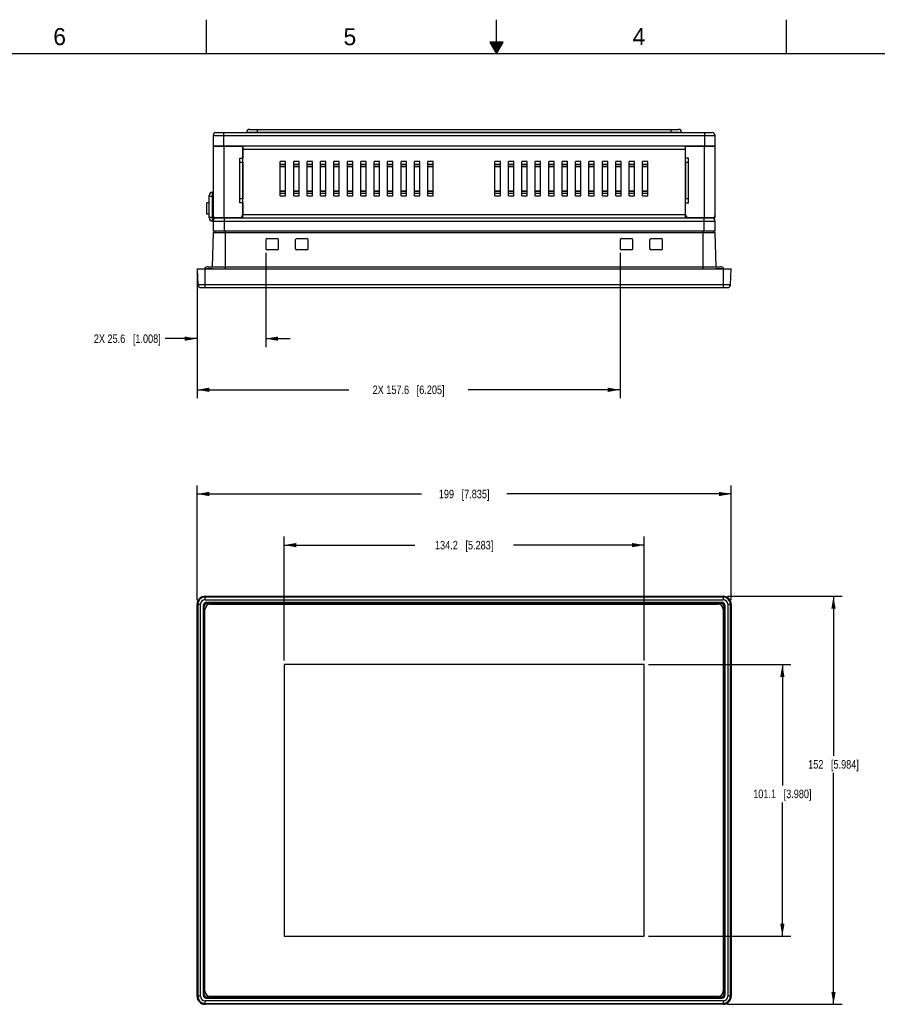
# Model space of a CAD drawing. Header units: inches. Extents: x 0 to 34, y 0 to 22.
# Tile 3 of 12: x 10 to 22.6, y 7.6 to 22. Entities that reach past the tile are written whole.
import ezdxf

# ---------------------------------------------------------------- set-up
doc = ezdxf.new("R2010")
doc.units = ezdxf.units.IN
doc.header["$LTSCALE"] = 1.87
doc.header["$MEASUREMENT"] = 0
doc.layers.get('0').update_dxf_attribs({"linetype": 'CONTINUOUS'})
for name, color, linetype in [('_18376', 7, 'CONTINUOUS'), ('_185732', 7, 'CONTINUOUS'), ('_217128', 7, 'CONTINUOUS'), ('_371800', 7, 'CONTINUOUS'), ('_443115', 7, 'CONTINUOUS'), ('_489450', 7, 'CONTINUOUS'), ('_521485', 7, 'CONTINUOUS'), ('_576595', 7, 'CONTINUOUS'), ('DIMENSIONS', 7, 'CONTINUOUS')]:
    doc.layers.add(name, color=color, linetype=linetype)
doc.styles.get("Standard").update_dxf_attribs({"font": 'txt', "width": 0.8})
doc.styles.add('TEXTSTYLE_2', font='txt')
doc.dimstyles.new('DIMSTYLE_2', dxfattribs={"dimtxt": 0.125, "dimasz": 0.18, "dimexe": 0.125, "dimexo": 0.0625, "dimgap": 0.0625, "dimtad": 0, "dimtih": 1, "dimtoh": 1, "dimdsep": 46, "dimtxsty": 'STANDARD', "dimblk": '_FILLED', "dimblk1": '_FILLED', "dimblk2": '_FILLED', "dimcen": 0.09, "dimadec": 0, "dimazin": 0, "dimtp": 0.02, "dimtm": 0.02, "dimtfac": 1, "dimtofl": 0, "dimtmove": 0, "dimatfit": 3, "dimldrblk": '_FILLED', "dimfxl": 1, "dimtolj": 1, "dimarcsym": 0})

# ---------------------------------------------------------------- blocks, each defined once
blk = doc.blocks.new('_FILLED')
at = {"color": 0, "linetype": 'ByBlock'}
blk.add_solid([(0, 0), (-1, 0.1736), (-1, -0.1736)], dxfattribs=at)
blk = doc.blocks.new('*D18')
at = {"layer": 'DIMENSIONS', "color": 2, "linetype": 'Continuous', "transparency": 16777216}
for p, q in [((13.617, 18.58), (13.617, 17.197)), ((12.609, 18.285), (12.609, 17.197)), ((12.609, 17.322), (12.14, 17.322)), ((13.617, 17.322), (13.977, 17.322))]:
    blk.add_line(p, q, dxfattribs=at)
at = {"layer": 'DIMENSIONS', "color": 2, "linetype": 'Continuous', "transparency": 16777216, "xscale": 0.18, "yscale": 0.18, "zscale": 0.18}
blk.add_blockref('_FILLED', (12.609, 17.322), dxfattribs=at)
at = {"layer": 'DIMENSIONS', "color": 2, "linetype": 'Continuous', "transparency": 16777216, "xscale": 0.18, "yscale": 0.18, "zscale": 0.18, "rotation": 180}
blk.add_blockref('_FILLED', (13.617, 17.322), dxfattribs=at)
at = {"layer": 'DIMENSIONS', "color": 2, "linetype": 'Continuous', "transparency": 16777216, "insert": (12.077, 17.384), "char_height": 0.125, "width": 1.525, "attachment_point": 3, "line_spacing_factor": 0.9}
blk.add_mtext('2X 25.6{\\Ftxt.shx;\\W1.000000;\\H0.125000; }[1.008]', dxfattribs=at)
blk = doc.blocks.new('*D19')
at = {"layer": 'DIMENSIONS', "color": 2, "linetype": 'Continuous', "transparency": 16777216}
for p, q in [((18.814, 18.58), (18.814, 16.447)), ((12.609, 18.285), (12.609, 16.447)), ((12.609, 16.572), (14.837, 16.572)), ((18.814, 16.572), (16.587, 16.572))]:
    blk.add_line(p, q, dxfattribs=at)
at = {"layer": 'DIMENSIONS', "color": 2, "linetype": 'Continuous', "transparency": 16777216, "xscale": 0.18, "yscale": 0.18, "zscale": 0.18, "rotation": 180}
blk.add_blockref('_FILLED', (12.609, 16.572), dxfattribs=at)
at = {"layer": 'DIMENSIONS', "color": 2, "linetype": 'Continuous', "transparency": 16777216, "xscale": 0.18, "yscale": 0.18, "zscale": 0.18}
blk.add_blockref('_FILLED', (18.814, 16.572), dxfattribs=at)
at = {"layer": 'DIMENSIONS', "color": 2, "linetype": 'Continuous', "transparency": 16777216, "insert": (15.712, 16.634), "char_height": 0.125, "width": 1.625, "attachment_point": 2, "line_spacing_factor": 0.9}
blk.add_mtext('2X 157.6{\\Ftxt.shx;\\W1.000000;\\H0.125000; }[6.205]', dxfattribs=at)
blk = doc.blocks.new('*D22')
at = {"layer": 'DIMENSIONS', "color": 2, "linetype": 'Continuous', "transparency": 16777216}
for p, q in [((20.388, 13.544), (22.069, 13.544)), ((21.944, 13.544), (21.944, 11.204)), ((21.944, 7.559), (21.944, 10.954)), ((20.388, 7.559), (22.069, 7.559))]:
    blk.add_line(p, q, dxfattribs=at)
at = {"layer": 'DIMENSIONS', "color": 2, "linetype": 'Continuous', "transparency": 16777216, "xscale": 0.18, "yscale": 0.18, "zscale": 0.18}
for p, rotation in [((21.944, 13.544), 90), ((21.944, 7.559), 270)]:
    blk.add_blockref('_FILLED', p, dxfattribs=dict(at, rotation=rotation))
at = {"layer": 'DIMENSIONS', "color": 2, "linetype": 'Continuous', "transparency": 16777216, "insert": (21.944, 11.141), "char_height": 0.125, "width": 1.125, "attachment_point": 2, "line_spacing_factor": 0.9}
blk.add_mtext('152{\\Ftxt.shx;\\W1.000000;\\H0.125000; }[5.984]', dxfattribs=at)
blk = doc.blocks.new('*D23')
at = {"layer": 'DIMENSIONS', "color": 2, "linetype": 'Continuous', "transparency": 16777216}
for p, q in [((12.609, 13.488), (12.609, 15.169)), ((20.444, 13.488), (20.444, 15.169)), ((12.609, 15.044), (15.902, 15.044)), ((20.444, 15.044), (17.152, 15.044))]:
    blk.add_line(p, q, dxfattribs=at)
at = {"layer": 'DIMENSIONS', "color": 2, "linetype": 'Continuous', "transparency": 16777216, "xscale": 0.18, "yscale": 0.18, "zscale": 0.18, "rotation": 180}
blk.add_blockref('_FILLED', (12.609, 15.044), dxfattribs=at)
at = {"layer": 'DIMENSIONS', "color": 2, "linetype": 'Continuous', "transparency": 16777216, "xscale": 0.18, "yscale": 0.18, "zscale": 0.18}
blk.add_blockref('_FILLED', (20.444, 15.044), dxfattribs=at)
at = {"layer": 'DIMENSIONS', "color": 2, "linetype": 'Continuous', "transparency": 16777216, "insert": (16.527, 15.106), "char_height": 0.125, "width": 1.125, "attachment_point": 2, "line_spacing_factor": 0.9}
blk.add_mtext('199{\\Ftxt.shx;\\W1.000000;\\H0.125000; }[7.835]', dxfattribs=at)
blk = doc.blocks.new('*D24')
at = {"layer": 'DIMENSIONS', "color": 2, "linetype": 'Continuous', "transparency": 16777216}
for p, q in [((13.885, 12.604), (13.885, 14.419)), ((19.168, 12.604), (19.168, 14.419)), ((13.885, 14.294), (15.802, 14.294)), ((19.168, 14.294), (17.252, 14.294))]:
    blk.add_line(p, q, dxfattribs=at)
at = {"layer": 'DIMENSIONS', "color": 2, "linetype": 'Continuous', "transparency": 16777216, "xscale": 0.18, "yscale": 0.18, "zscale": 0.18, "rotation": 180}
blk.add_blockref('_FILLED', (13.885, 14.294), dxfattribs=at)
at = {"layer": 'DIMENSIONS', "color": 2, "linetype": 'Continuous', "transparency": 16777216, "xscale": 0.18, "yscale": 0.18, "zscale": 0.18}
blk.add_blockref('_FILLED', (19.168, 14.294), dxfattribs=at)
at = {"layer": 'DIMENSIONS', "color": 2, "linetype": 'Continuous', "transparency": 16777216, "insert": (16.527, 14.356), "char_height": 0.125, "width": 1.325, "attachment_point": 2, "line_spacing_factor": 0.9}
blk.add_mtext('134.2{\\Ftxt.shx;\\W1.000000;\\H0.125000; }[5.283]', dxfattribs=at)
blk = doc.blocks.new('*D25')
at = {"layer": 'DIMENSIONS', "color": 2, "linetype": 'Continuous', "transparency": 16777216}
for p, q in [((19.231, 12.542), (21.319, 12.542)), ((21.194, 12.542), (21.194, 10.77)), ((21.194, 8.561), (21.194, 10.52)), ((19.231, 8.561), (21.319, 8.561))]:
    blk.add_line(p, q, dxfattribs=at)
at = {"layer": 'DIMENSIONS', "color": 2, "linetype": 'Continuous', "transparency": 16777216, "xscale": 0.18, "yscale": 0.18, "zscale": 0.18}
for p, rotation in [((21.194, 12.542), 90), ((21.194, 8.561), 270)]:
    blk.add_blockref('_FILLED', p, dxfattribs=dict(at, rotation=rotation))
at = {"layer": 'DIMENSIONS', "color": 2, "linetype": 'Continuous', "transparency": 16777216, "insert": (21.194, 10.708), "char_height": 0.125, "width": 1.325, "attachment_point": 2, "line_spacing_factor": 0.9}
blk.add_mtext('101.1{\\Ftxt.shx;\\W1.000000;\\H0.125000; }[3.980]', dxfattribs=at)

msp = doc.modelspace()

# ---------------------------------------------------------------- linework, layer by layer
at = {"color": 2, "linetype": 'Continuous'}
for p, q in [((12.75, 21.5), (12.75, 22)), ((17, 21.5), (17, 22)), ((21.25, 22), (21.25, 21.5)), ((16.902, 21.67), (17, 21.5)), ((17.098, 21.67), (16.902, 21.67)), ((17, 21.5), (17.098, 21.67)), ((16.908, 21.66), (17.092, 21.66)), ((16.913, 21.65), (17.087, 21.65)), ((16.919, 21.64), (17.081, 21.64)), ((16.925, 21.63), (17.075, 21.63)), ((16.931, 21.62), (17.069, 21.62)), ((16.937, 21.61), (17.064, 21.61)), ((16.942, 21.6), (17.058, 21.6)), ((16.948, 21.59), (17.052, 21.59)), ((16.954, 21.58), (17.046, 21.58)), ((16.96, 21.57), (17.04, 21.57)), ((16.965, 21.56), (17.035, 21.56)), ((16.971, 21.55), (17.029, 21.55)), ((16.977, 21.54), (17.023, 21.54)), ((16.983, 21.53), (17.017, 21.53)), ((16.988, 21.52), (17.012, 21.52)), ((16.994, 21.51), (17.006, 21.51))]:
    msp.add_line(p, q, dxfattribs=at)
at = {"color": 7, "linetype": 'Continuous', "const_width": 0.02}
msp.add_lwpolyline([(33.5, 21.5), (0.5, 21.5)], dxfattribs=at)
at = {"layer": '_18376', "color": 7, "linetype": 'Continuous'}
for p, q in [((13.381, 20.391), (19.672, 20.391)), ((13.495, 20.344), (13.495, 20.391)), ((19.558, 20.391), (19.558, 20.344)), ((12.845, 20.302), (12.845, 20.147)), ((12.845, 20.302), (20.208, 20.302)), ((12.887, 20.344), (20.166, 20.344)), ((13.003, 20.147), (13.003, 20.344)), ((13.338, 20.348), (13.338, 20.344)), ((13.338, 20.348), (19.716, 20.348)), ((19.716, 20.344), (19.716, 20.348)), ((20.05, 20.344), (20.05, 20.147)), ((20.208, 20.147), (20.208, 20.302)), ((20.208, 20.147), (12.845, 20.147))]:
    msp.add_line(p, q, dxfattribs=at)
for centre, radius, start, end in [((13.381, 20.348), 0.0433, 90, 180), ((19.672, 20.348), 0.0433, 0, 90), ((12.887, 20.302), 0.0413, 90, 180), ((20.166, 20.302), 0.0413, 0, 90)]:
    msp.add_arc(centre, radius, start, end, dxfattribs=at)
at = {"layer": '_185732', "color": 7, "linetype": 'Continuous'}
for p, q in [((12.727, 18.072), (12.725, 18.072)), ((20.328, 18.072), (20.324, 18.072)), ((12.725, 7.754), (12.725, 13.349)), ((12.804, 13.427), (20.249, 13.427)), ((20.328, 13.349), (20.328, 7.754)), ((13.885, 12.542), (13.885, 8.561)), ((19.168, 12.542), (13.885, 12.542)), ((19.168, 8.561), (19.168, 12.542)), ((13.885, 8.561), (19.168, 8.561)), ((20.249, 7.676), (12.804, 7.676))]:
    msp.add_line(p, q, dxfattribs=at)
for centre, start, end in [((12.804, 13.349), 90, 180), ((20.249, 13.349), 0, 90), ((12.804, 7.754), 180, 270), ((20.249, 7.754), 270, 360)]:
    msp.add_arc(centre, 0.0787, start, end, dxfattribs=at)
at = {"layer": '_217128', "color": 7, "linetype": 'Continuous'}
for p, q in [((12.845, 20.147), (12.845, 19.137)), ((12.845, 20.147), (13.279, 20.147)), ((13.005, 19.098), (13.005, 20.147)), ((13.279, 20.147), (13.279, 19.97)), ((13.28, 19.096), (13.28, 20.147)), ((19.773, 20.145), (13.28, 20.145)), ((19.773, 20.143), (13.28, 20.143)), ((13.28, 20.102), (19.773, 20.102)), ((19.773, 19.096), (19.773, 20.147)), ((19.775, 20.147), (20.208, 20.147)), ((19.775, 19.97), (19.775, 20.147)), ((20.048, 20.147), (20.048, 19.098)), ((20.208, 19.098), (20.208, 20.147)), ((13.237, 19.312), (13.237, 19.97)), ((13.237, 19.97), (13.279, 19.97)), ((19.816, 19.97), (19.775, 19.97)), ((19.816, 19.314), (19.816, 19.97)), ((13.237, 19.911), (13.279, 19.911)), ((13.279, 19.911), (13.279, 19.371)), ((13.83, 19.415), (13.83, 19.918)), ((13.908, 19.918), (13.83, 19.918)), ((13.83, 19.882), (13.908, 19.882)), ((13.908, 19.849), (13.83, 19.849)), ((13.83, 19.847), (13.908, 19.847)), ((13.908, 19.415), (13.908, 19.918)), ((14.027, 19.415), (14.027, 19.918)), ((14.105, 19.918), (14.027, 19.918)), ((14.027, 19.882), (14.105, 19.882)), ((14.105, 19.849), (14.027, 19.849)), ((14.027, 19.847), (14.105, 19.847)), ((14.105, 19.415), (14.105, 19.918)), ((14.223, 19.415), (14.223, 19.918)), ((14.302, 19.918), (14.223, 19.918)), ((14.223, 19.882), (14.302, 19.882)), ((14.302, 19.849), (14.223, 19.849)), ((14.223, 19.847), (14.302, 19.847)), ((14.302, 19.415), (14.302, 19.918)), ((14.42, 19.415), (14.42, 19.918)), ((14.499, 19.918), (14.42, 19.918)), ((14.42, 19.882), (14.499, 19.882)), ((14.499, 19.849), (14.42, 19.849)), ((14.42, 19.847), (14.499, 19.847)), ((14.499, 19.415), (14.499, 19.918)), ((14.617, 19.415), (14.617, 19.918)), ((14.696, 19.918), (14.617, 19.918)), ((14.617, 19.882), (14.696, 19.882)), ((14.696, 19.849), (14.617, 19.849)), ((14.617, 19.847), (14.696, 19.847)), ((14.696, 19.415), (14.696, 19.918)), ((14.814, 19.415), (14.814, 19.918)), ((14.893, 19.918), (14.814, 19.918)), ((14.814, 19.882), (14.893, 19.882)), ((14.893, 19.849), (14.814, 19.849)), ((14.814, 19.847), (14.893, 19.847)), ((14.893, 19.415), (14.893, 19.918)), ((15.011, 19.415), (15.011, 19.918)), ((15.09, 19.918), (15.011, 19.918)), ((15.011, 19.882), (15.09, 19.882)), ((15.09, 19.849), (15.011, 19.849)), ((15.011, 19.847), (15.09, 19.847)), ((15.09, 19.415), (15.09, 19.918)), ((15.208, 19.415), (15.208, 19.918)), ((15.286, 19.918), (15.208, 19.918)), ((15.208, 19.882), (15.286, 19.882)), ((15.286, 19.849), (15.208, 19.849)), ((15.208, 19.847), (15.286, 19.847)), ((15.286, 19.415), (15.286, 19.918)), ((15.404, 19.415), (15.404, 19.918)), ((15.483, 19.918), (15.404, 19.918)), ((15.404, 19.882), (15.483, 19.882)), ((15.483, 19.849), (15.404, 19.849)), ((15.404, 19.847), (15.483, 19.847)), ((15.483, 19.415), (15.483, 19.918)), ((15.601, 19.415), (15.601, 19.918)), ((15.68, 19.918), (15.601, 19.918)), ((15.601, 19.882), (15.68, 19.882)), ((15.68, 19.849), (15.601, 19.849)), ((15.601, 19.847), (15.68, 19.847)), ((15.68, 19.415), (15.68, 19.918)), ((15.798, 19.415), (15.798, 19.918)), ((15.877, 19.918), (15.798, 19.918)), ((15.798, 19.882), (15.877, 19.882)), ((15.877, 19.849), (15.798, 19.849)), ((15.798, 19.847), (15.877, 19.847)), ((15.877, 19.415), (15.877, 19.918)), ((15.995, 19.415), (15.995, 19.918)), ((16.074, 19.918), (15.995, 19.918)), ((15.995, 19.882), (16.074, 19.882)), ((16.074, 19.849), (15.995, 19.849)), ((15.995, 19.847), (16.074, 19.847)), ((16.074, 19.415), (16.074, 19.918)), ((16.979, 19.415), (16.979, 19.918)), ((17.058, 19.918), (16.979, 19.918)), ((16.979, 19.882), (17.058, 19.882)), ((17.058, 19.849), (16.979, 19.849)), ((16.979, 19.847), (17.058, 19.847)), ((17.058, 19.415), (17.058, 19.918)), ((17.176, 19.415), (17.176, 19.918)), ((17.255, 19.918), (17.176, 19.918)), ((17.176, 19.882), (17.255, 19.882)), ((17.255, 19.849), (17.176, 19.849)), ((17.176, 19.847), (17.255, 19.847)), ((17.255, 19.415), (17.255, 19.918)), ((17.373, 19.415), (17.373, 19.918)), ((17.452, 19.918), (17.373, 19.918)), ((17.373, 19.882), (17.452, 19.882)), ((17.452, 19.849), (17.373, 19.849)), ((17.373, 19.847), (17.452, 19.847)), ((17.452, 19.415), (17.452, 19.918)), ((17.649, 19.918), (17.57, 19.918)), ((17.57, 19.415), (17.57, 19.918)), ((17.57, 19.882), (17.649, 19.882)), ((17.649, 19.849), (17.57, 19.849)), ((17.57, 19.847), (17.649, 19.847)), ((17.649, 19.415), (17.649, 19.918)), ((17.845, 19.918), (17.767, 19.918)), ((17.767, 19.415), (17.767, 19.918)), ((17.767, 19.882), (17.845, 19.882)), ((17.845, 19.849), (17.767, 19.849)), ((17.767, 19.847), (17.845, 19.847)), ((17.845, 19.415), (17.845, 19.918)), ((18.042, 19.918), (17.964, 19.918)), ((17.964, 19.415), (17.964, 19.918)), ((17.964, 19.882), (18.042, 19.882)), ((18.042, 19.849), (17.964, 19.849)), ((17.964, 19.847), (18.042, 19.847)), ((18.042, 19.415), (18.042, 19.918)), ((18.239, 19.918), (18.16, 19.918)), ((18.16, 19.415), (18.16, 19.918)), ((18.16, 19.882), (18.239, 19.882)), ((18.239, 19.849), (18.16, 19.849)), ((18.16, 19.847), (18.239, 19.847)), ((18.239, 19.415), (18.239, 19.918)), ((18.436, 19.918), (18.357, 19.918)), ((18.357, 19.415), (18.357, 19.918)), ((18.357, 19.882), (18.436, 19.882)), ((18.436, 19.849), (18.357, 19.849)), ((18.357, 19.847), (18.436, 19.847)), ((18.436, 19.415), (18.436, 19.918)), ((18.633, 19.918), (18.554, 19.918)), ((18.554, 19.415), (18.554, 19.918)), ((18.554, 19.882), (18.633, 19.882)), ((18.633, 19.849), (18.554, 19.849)), ((18.554, 19.847), (18.633, 19.847)), ((18.633, 19.415), (18.633, 19.918)), ((18.83, 19.918), (18.751, 19.918)), ((18.751, 19.415), (18.751, 19.918)), ((18.751, 19.882), (18.83, 19.882)), ((18.83, 19.849), (18.751, 19.849)), ((18.751, 19.847), (18.83, 19.847)), ((18.83, 19.415), (18.83, 19.918)), ((19.027, 19.918), (18.948, 19.918)), ((18.948, 19.415), (18.948, 19.918)), ((18.948, 19.882), (19.027, 19.882)), ((19.027, 19.849), (18.948, 19.849)), ((18.948, 19.847), (19.027, 19.847)), ((19.027, 19.415), (19.027, 19.918)), ((19.223, 19.918), (19.145, 19.918)), ((19.145, 19.415), (19.145, 19.918)), ((19.145, 19.882), (19.223, 19.882)), ((19.223, 19.849), (19.145, 19.849)), ((19.145, 19.847), (19.223, 19.847)), ((19.223, 19.415), (19.223, 19.918)), ((19.775, 19.911), (19.816, 19.911)), ((19.775, 19.911), (19.775, 19.373)), ((13.279, 19.371), (13.237, 19.371)), ((13.908, 19.486), (13.83, 19.486)), ((13.83, 19.484), (13.908, 19.484)), ((13.908, 19.451), (13.83, 19.451)), ((13.83, 19.415), (13.908, 19.415)), ((14.105, 19.486), (14.027, 19.486)), ((14.027, 19.484), (14.105, 19.484)), ((14.105, 19.451), (14.027, 19.451)), ((14.027, 19.415), (14.105, 19.415)), ((14.302, 19.486), (14.223, 19.486)), ((14.223, 19.484), (14.302, 19.484)), ((14.302, 19.451), (14.223, 19.451)), ((14.223, 19.415), (14.302, 19.415)), ((14.499, 19.486), (14.42, 19.486)), ((14.42, 19.484), (14.499, 19.484)), ((14.499, 19.451), (14.42, 19.451)), ((14.42, 19.415), (14.499, 19.415)), ((14.696, 19.486), (14.617, 19.486)), ((14.617, 19.484), (14.696, 19.484)), ((14.696, 19.451), (14.617, 19.451)), ((14.617, 19.415), (14.696, 19.415)), ((14.893, 19.486), (14.814, 19.486)), ((14.814, 19.484), (14.893, 19.484)), ((14.893, 19.451), (14.814, 19.451)), ((14.814, 19.415), (14.893, 19.415)), ((15.09, 19.486), (15.011, 19.486)), ((15.011, 19.484), (15.09, 19.484)), ((15.09, 19.451), (15.011, 19.451)), ((15.011, 19.415), (15.09, 19.415)), ((15.286, 19.486), (15.208, 19.486)), ((15.208, 19.484), (15.286, 19.484)), ((15.286, 19.451), (15.208, 19.451)), ((15.208, 19.415), (15.286, 19.415)), ((15.483, 19.486), (15.404, 19.486)), ((15.404, 19.484), (15.483, 19.484)), ((15.483, 19.451), (15.404, 19.451)), ((15.404, 19.415), (15.483, 19.415)), ((15.68, 19.486), (15.601, 19.486)), ((15.601, 19.484), (15.68, 19.484)), ((15.68, 19.451), (15.601, 19.451)), ((15.601, 19.415), (15.68, 19.415)), ((15.877, 19.486), (15.798, 19.486)), ((15.798, 19.484), (15.877, 19.484)), ((15.877, 19.451), (15.798, 19.451)), ((15.798, 19.415), (15.877, 19.415)), ((16.074, 19.486), (15.995, 19.486)), ((15.995, 19.484), (16.074, 19.484)), ((16.074, 19.451), (15.995, 19.451)), ((15.995, 19.415), (16.074, 19.415)), ((17.058, 19.486), (16.979, 19.486)), ((16.979, 19.484), (17.058, 19.484)), ((17.058, 19.451), (16.979, 19.451)), ((16.979, 19.415), (17.058, 19.415)), ((17.255, 19.486), (17.176, 19.486)), ((17.176, 19.484), (17.255, 19.484)), ((17.255, 19.451), (17.176, 19.451)), ((17.176, 19.415), (17.255, 19.415)), ((17.452, 19.486), (17.373, 19.486)), ((17.373, 19.484), (17.452, 19.484)), ((17.452, 19.451), (17.373, 19.451)), ((17.373, 19.415), (17.452, 19.415)), ((17.649, 19.486), (17.57, 19.486)), ((17.57, 19.484), (17.649, 19.484)), ((17.649, 19.451), (17.57, 19.451)), ((17.57, 19.415), (17.649, 19.415)), ((17.845, 19.486), (17.767, 19.486)), ((17.767, 19.484), (17.845, 19.484)), ((17.845, 19.451), (17.767, 19.451)), ((17.767, 19.415), (17.845, 19.415)), ((18.042, 19.486), (17.964, 19.486)), ((17.964, 19.484), (18.042, 19.484)), ((18.042, 19.451), (17.964, 19.451)), ((17.964, 19.415), (18.042, 19.415)), ((18.239, 19.486), (18.16, 19.486)), ((18.16, 19.484), (18.239, 19.484)), ((18.239, 19.451), (18.16, 19.451)), ((18.16, 19.415), (18.239, 19.415)), ((18.436, 19.486), (18.357, 19.486)), ((18.357, 19.484), (18.436, 19.484)), ((18.436, 19.451), (18.357, 19.451)), ((18.357, 19.415), (18.436, 19.415)), ((18.633, 19.486), (18.554, 19.486)), ((18.554, 19.484), (18.633, 19.484)), ((18.633, 19.451), (18.554, 19.451)), ((18.554, 19.415), (18.633, 19.415)), ((18.83, 19.486), (18.751, 19.486)), ((18.751, 19.484), (18.83, 19.484)), ((18.83, 19.451), (18.751, 19.451)), ((18.751, 19.415), (18.83, 19.415)), ((19.027, 19.486), (18.948, 19.486)), ((18.948, 19.484), (19.027, 19.484)), ((19.027, 19.451), (18.948, 19.451)), ((18.948, 19.415), (19.027, 19.415)), ((19.223, 19.486), (19.145, 19.486)), ((19.145, 19.484), (19.223, 19.484)), ((19.223, 19.451), (19.145, 19.451)), ((19.145, 19.415), (19.223, 19.415)), ((19.816, 19.373), (19.775, 19.373)), ((13.279, 19.312), (13.237, 19.312)), ((13.279, 19.312), (13.279, 19.137)), ((19.775, 19.314), (19.816, 19.314)), ((19.775, 19.137), (19.775, 19.314)), ((12.85, 19.137), (12.845, 19.137)), ((12.845, 19.098), (13.239, 19.098)), ((12.887, 19.096), (12.896, 19.096)), ((19.773, 19.137), (13.28, 19.137)), ((13.28, 19.096), (19.773, 19.096)), ((19.814, 19.098), (20.208, 19.098)), ((20.157, 19.096), (20.166, 19.096)), ((20.208, 19.137), (20.203, 19.137))]:
    msp.add_line(p, q, dxfattribs=at)
for centre, radius, start, end in [((12.887, 19.137), 0.0413, 180, 210.2739), ((12.887, 19.137), 0.0413, 255.8092, 270), ((13.239, 19.137), 0.0394, 270, 360), ((19.814, 19.137), 0.0394, 180, 270), ((20.166, 19.137), 0.0413, 270, 284.1908), ((20.166, 19.137), 0.0413, 328.6008, 360)]:
    msp.add_arc(centre, radius, start, end, dxfattribs=at)
for points, knots in [([(12.864, 19.098), (12.862, 19.098), (12.858, 19.1), (12.855, 19.104), (12.852, 19.111), (12.85, 19.123), (12.85, 19.132), (12.85, 19.137)], [0, 0, 0, 0, 0.157633, 0.255267, 0.372395, 0.662595, 1, 1, 1, 1]), ([(20.203, 19.137), (20.203, 19.132), (20.202, 19.123), (20.201, 19.111), (20.198, 19.104), (20.195, 19.1), (20.191, 19.098), (20.189, 19.098)], [0, 0, 0, 0, 0.336315, 0.625855, 0.742986, 0.840924, 1, 1, 1, 1])]:
    msp.add_open_spline(points, degree=3, knots=knots, dxfattribs=at)
at = {"layer": '_371800', "color": 7, "linetype": 'Continuous'}
for p, q in [((12.75, 18.349), (12.752, 18.35)), ((12.752, 18.348), (12.752, 18.35)), ((12.752, 18.35), (12.837, 18.35)), ((12.771, 18.377), (20.282, 18.377)), ((12.802, 18.35), (12.802, 18.348)), ((13.027, 18.348), (13.027, 18.377)), ((20.027, 18.377), (20.027, 18.348)), ((20.216, 18.35), (20.301, 18.35)), ((20.251, 18.348), (20.251, 18.35)), ((20.301, 18.35), (20.301, 18.348))]:
    msp.add_line(p, q, dxfattribs=at)
for centre, start, end in [((12.771, 18.318), 90, 149.6683), ((20.282, 18.318), 30.3317, 90)]:
    msp.add_arc(centre, 0.0591, start, end, dxfattribs=at)
for points, knots in [([(20.245, 18.348), (20.245, 18.348), (20.247, 18.349), (20.249, 18.35), (20.251, 18.35)], [0, 0, 0, 0, 0.274718, 1, 1, 1, 1]), ([(20.301, 18.35), (20.301, 18.35), (20.303, 18.349), (20.305, 18.349), (20.306, 18.348)], [0, 0, 0, 0, 0.293696, 1, 1, 1, 1])]:
    msp.add_open_spline(points, degree=3, knots=knots, dxfattribs=at)
at = {"layer": '_443115', "color": 7, "linetype": 'Continuous'}
for p, q in [((12.753, 19.147), (12.753, 19.316)), ((12.786, 19.316), (12.753, 19.316)), ((12.786, 19.147), (12.753, 19.147))]:
    msp.add_line(p, q, dxfattribs=at)
at = {"layer": '_489450', "color": 7, "linetype": 'Continuous'}
for p, q in [((12.845, 18.879), (12.831, 18.377)), ((12.845, 18.879), (20.208, 18.879)), ((12.866, 18.899), (12.865, 18.879)), ((13.027, 18.377), (13.027, 18.899)), ((13.637, 18.789), (13.786, 18.789)), ((14.07, 18.789), (14.219, 18.789)), ((18.834, 18.789), (18.983, 18.789)), ((19.267, 18.789), (19.416, 18.789)), ((20.027, 18.899), (20.027, 18.377)), ((20.188, 18.879), (20.187, 18.899)), ((20.223, 18.377), (20.208, 18.879)), ((13.617, 18.769), (13.617, 18.643)), ((13.806, 18.643), (13.806, 18.769)), ((14.05, 18.769), (14.05, 18.643)), ((14.239, 18.643), (14.239, 18.769)), ((18.814, 18.769), (18.814, 18.643)), ((19.003, 18.643), (19.003, 18.769)), ((19.247, 18.769), (19.247, 18.643)), ((19.436, 18.643), (19.436, 18.769)), ((13.786, 18.623), (13.637, 18.623)), ((14.219, 18.623), (14.07, 18.623)), ((18.983, 18.623), (18.834, 18.623)), ((19.416, 18.623), (19.267, 18.623)), ((12.609, 18.348), (12.622, 18.109)), ((12.609, 18.348), (20.444, 18.348)), ((12.727, 18.072), (12.727, 18.348)), ((20.326, 18.348), (20.326, 18.072)), ((20.431, 18.109), (20.444, 18.348)), ((20.431, 18.109), (12.622, 18.109)), ((12.661, 18.072), (20.392, 18.072)), ((12.727, 13.492), (12.727, 13.544)), ((12.727, 13.544), (20.326, 13.544)), ((20.326, 13.531), (12.727, 13.531)), ((12.727, 13.492), (20.326, 13.492)), ((12.75, 13.443), (12.75, 13.454)), ((20.304, 13.454), (12.75, 13.454)), ((12.75, 13.443), (12.755, 13.437)), ((12.75, 13.443), (20.304, 13.443)), ((12.755, 13.437), (20.298, 13.437)), ((20.298, 13.437), (20.304, 13.443)), ((20.304, 13.454), (20.304, 13.443)), ((20.326, 13.544), (20.326, 13.492)), ((12.609, 7.677), (12.609, 13.426)), ((12.609, 13.426), (12.661, 13.426)), ((12.622, 13.426), (12.622, 7.677)), ((12.661, 7.677), (12.661, 13.426)), ((12.698, 13.403), (12.698, 7.7)), ((12.698, 13.403), (12.71, 13.403)), ((12.71, 7.7), (12.71, 13.403)), ((12.715, 13.398), (12.71, 13.403)), ((12.715, 7.705), (12.715, 13.398)), ((20.343, 13.403), (20.338, 13.398)), ((20.338, 13.398), (20.338, 7.705)), ((20.343, 13.403), (20.355, 13.403)), ((20.343, 13.403), (20.343, 7.7)), ((20.355, 7.7), (20.355, 13.403)), ((20.392, 13.426), (20.444, 13.426)), ((20.392, 13.426), (20.392, 7.677)), ((20.431, 7.677), (20.431, 13.426)), ((20.444, 13.426), (20.444, 7.677)), ((12.661, 7.677), (12.609, 7.677)), ((12.71, 7.7), (12.698, 7.7)), ((12.71, 7.7), (12.715, 7.705)), ((12.755, 7.666), (12.75, 7.66)), ((12.75, 7.649), (12.75, 7.66)), ((20.304, 7.66), (12.75, 7.66)), ((20.298, 7.666), (12.755, 7.666)), ((20.304, 7.66), (20.298, 7.666)), ((20.304, 7.66), (20.304, 7.649)), ((20.338, 7.705), (20.343, 7.7)), ((20.355, 7.7), (20.343, 7.7)), ((20.444, 7.677), (20.392, 7.677)), ((12.727, 7.559), (12.727, 7.611)), ((20.326, 7.611), (12.727, 7.611)), ((12.727, 7.572), (20.326, 7.572)), ((20.326, 7.559), (12.727, 7.559)), ((12.75, 7.649), (20.304, 7.649)), ((20.326, 7.611), (20.326, 7.559))]:
    msp.add_line(p, q, dxfattribs=at)
for centre, radius, start, end in [((13.637, 18.769), 0.0197, 90, 180), ((13.786, 18.769), 0.0197, 0, 90), ((14.07, 18.769), 0.0197, 90, 180), ((14.219, 18.769), 0.0197, 0, 90), ((18.834, 18.769), 0.0197, 90, 180), ((18.983, 18.769), 0.0197, 0, 90), ((19.267, 18.769), 0.0197, 90, 180), ((19.416, 18.769), 0.0197, 0, 90), ((13.637, 18.643), 0.0197, 180, 270), ((13.786, 18.643), 0.0197, 270, 360), ((14.07, 18.643), 0.0197, 180, 270), ((14.219, 18.643), 0.0197, 270, 360), ((18.834, 18.643), 0.0197, 180, 270), ((18.983, 18.643), 0.0197, 270, 360), ((19.267, 18.643), 0.0197, 180, 270), ((19.416, 18.643), 0.0197, 270, 360), ((12.661, 18.111), 0.0394, 183, 270), ((20.392, 18.111), 0.0394, 270, 357), ((12.727, 13.426), 0.118, 90, 180), ((12.727, 13.426), 0.106, 90, 180), ((12.727, 13.426), 0.0663, 90, 180), ((12.749, 13.403), 0.0511, 89.9711, 180.0289), ((12.749, 13.403), 0.0392, 89.9011, 180.0989), ((20.304, 13.403), 0.0511, 359.9711, 90.0289), ((20.304, 13.403), 0.0392, 359.9011, 90.0989), ((20.326, 13.426), 0.118, 0, 90), ((20.326, 13.426), 0.106, 0, 90), ((20.326, 13.426), 0.0663, 0, 90), ((12.727, 7.677), 0.118, 180, 270), ((12.727, 7.677), 0.106, 180, 270), ((12.727, 7.677), 0.0663, 180, 270), ((12.749, 7.7), 0.0511, 179.9711, 270.0289), ((12.749, 7.7), 0.0392, 179.9011, 270.0989), ((20.304, 7.7), 0.0511, 269.9711, 0.0289), ((20.304, 7.7), 0.0392, 269.9011, 0.0989), ((20.326, 7.677), 0.118, 270, 360), ((20.326, 7.677), 0.106, 270, 360), ((20.326, 7.677), 0.0663, 270, 360)]:
    msp.add_arc(centre, radius, start, end, dxfattribs=at)
for centre, major_axis, start_param, end_param in [((12.755, 13.398), (0.0279, -0.0279), 2.357564, 3.925621), ((20.298, 13.398), (0.0279, 0.0279), -0.784029, 0.784029), ((12.755, 7.705), (0.0279, 0.0279), -3.925621, -2.357564), ((20.298, 7.705), (-0.0279, 0.0279), -3.925621, -2.357564)]:
    msp.add_ellipse(centre, major_axis=major_axis, ratio=0.997265, start_param=start_param, end_param=end_param, dxfattribs=at)
at = {"layer": '_521485', "color": 7, "linetype": 'Continuous'}
for p, q in [((12.896, 19.096), (13.28, 19.096)), ((13.013, 18.899), (13.013, 19.096)), ((19.773, 19.096), (20.157, 19.096)), ((20.04, 19.096), (20.04, 18.899)), ((12.845, 19.046), (12.845, 18.899)), ((12.845, 19.046), (20.208, 19.046)), ((20.208, 18.899), (20.208, 19.046)), ((20.208, 18.899), (12.845, 18.899))]:
    msp.add_line(p, q, dxfattribs=at)
for centre, start, end in [((12.895, 19.046), 99.0492, 180), ((20.158, 19.046), 0, 80.9508)]:
    msp.add_arc(centre, 0.0492, start, end, dxfattribs=at)
at = {"layer": '_576595', "color": 7, "linetype": 'Continuous'}
for p, q in [((12.786, 19.092), (12.786, 19.422)), ((12.786, 19.411), (12.845, 19.411)), ((12.834, 19.044), (12.834, 19.47)), ((12.845, 19.47), (12.834, 19.47)), ((12.786, 19.103), (12.856, 19.103)), ((12.845, 19.137), (12.845, 19.052)), ((12.834, 19.044), (12.845, 19.044))]:
    msp.add_line(p, q, dxfattribs=at)
for centre, start, end in [((12.834, 19.422), 90, 180), ((12.834, 19.092), 180, 270)]:
    msp.add_arc(centre, 0.0472, start, end, dxfattribs=at)

# ---------------------------------------------------------------- texts
at = {"color": 2, "linetype": 'Continuous', "char_height": 0.25, "width": 0.25, "attachment_point": 1, "line_spacing_factor": 0.9, "style": 'TEXTSTYLE_2'}
for s, insert in [('6', (10.501, 21.877)), ('5', (14.758, 21.875)), ('4', (18.998, 21.878))]:
    msp.add_mtext(s, dxfattribs=dict(at, insert=insert))

# ---------------------------------------------------------------- dimensions: what is measured, and where the dimension line sits
at = {"layer": 'DIMENSIONS', "color": 2, "linetype": 'Continuous'}
for base, p1, p2, picture, middle in [((12.609, 17.322), (13.617, 18.643), (12.609, 18.348), '*D18', (11.315, 17.322)), ((12.6092, 16.572), (18.8139, 18.6428), (12.6092, 18.3476), '*D19', (15.7116, 16.572))]:
    dim = msp.add_linear_dim(base=base, p1=p1, p2=p2, angle=180, text='2X <>', dimstyle='DIMSTYLE_2', dxfattribs=at)
    dim.commit()
    dim.dimension.update_dxf_attribs({"geometry": picture, "text_midpoint": middle, "dimtype": 160})
dim = msp.add_linear_dim(base=(20.4439, 15.0436), p1=(12.6092, 13.4255), p2=(20.4439, 13.4255), dimstyle='DIMSTYLE_2', dxfattribs=at)
dim.commit()
dim.dimension.update_dxf_attribs({"geometry": '*D23', "text_midpoint": (16.5265, 15.0436), "dimtype": 160})
for base, p1, p2, angle, picture, middle in [((13.885, 14.294), (19.168, 12.542), (13.885, 12.542), 180, '*D24', (16.527, 14.294)), ((21.9439, 7.5594), (20.3258, 13.5436), (20.3258, 7.5594), 270, '*D22', (21.9439, 11.0786)), ((21.194, 12.542), (19.168, 8.561), (19.168, 12.542), 90, '*D25', (21.194, 10.645))]:
    dim = msp.add_linear_dim(base=base, p1=p1, p2=p2, angle=angle, dimstyle='DIMSTYLE_2', dxfattribs=at)
    dim.commit()
    dim.dimension.update_dxf_attribs({"geometry": picture, "text_midpoint": middle, "dimtype": 160})

doc.saveas('drawing.dxf')
